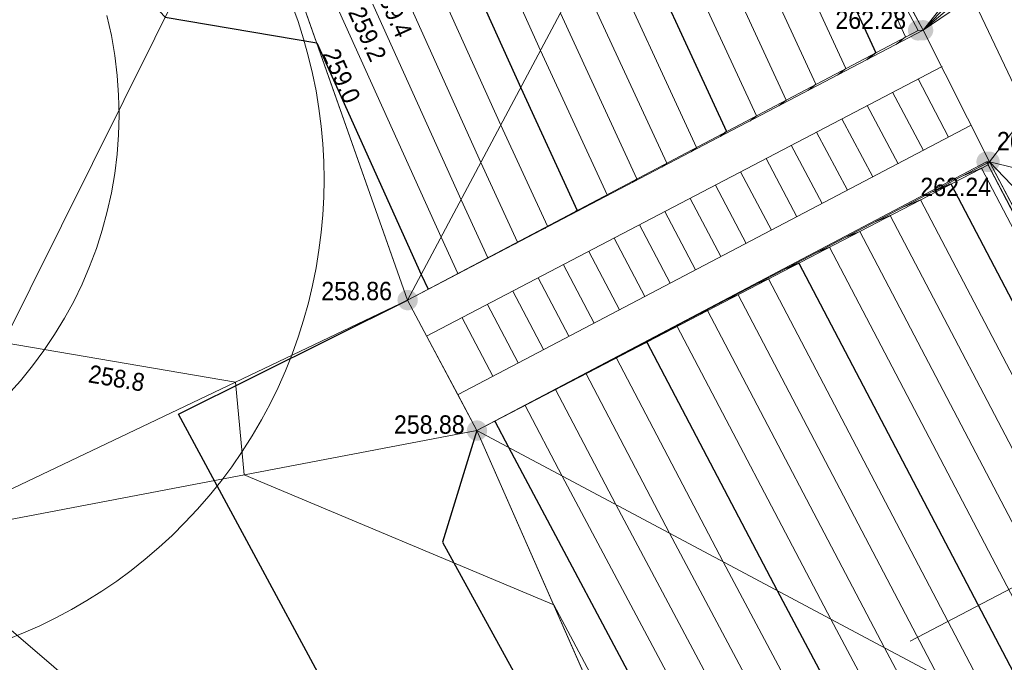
# Model space of a CAD drawing. Header units: millimetres. Extents: x 3402416 to 3403134, y 5267375 to 5268119.
# Tile 69 of 256: x 3402696.24 to 3402705.88, y 5267468.53 to 5267474.83. Entities that reach past the tile are written whole.
import ezdxf

# ---------------------------------------------------------------- set-up
doc = ezdxf.new("R2010")
doc.units = ezdxf.units.MM
doc.header["$MEASUREMENT"] = 0
doc.linetypes.add('100.5', pattern=[5.5, 3.9, -1.6])
for name, color, linetype, lineweight in [('IVK_Baeume', 7, 'Continuous', 0), ('IVK_Boeschung', 7, 'Continuous', 0), ('IVK_Fahrbahnrand', 7, 'Continuous', 0), ('IVK_Mauer', 7, 'Continuous', 0), ('IVK_NSH_Hoehe Anschrieb Freiborderhoehung', 3, 'Continuous', 0), ('IVK_NSH_Hoehe Punkt Freiborderhoehung', 7, 'Continuous', 0), ('IVK_NSH_Modell Aussparung Freiborderhoehung', 3, 'Continuous', 0), ('IVK_NSH_Modell Hoehenlinien Beschriftung', 1, 'Continuous', 0), ('IVK_NSH_Modell Umring Freiborderhoehung', 1, 'Continuous', 0), ('IVK_NSH_Modell Vermaschung Freiborderhoehung', 2, 'Continuous', 0), ('IVK_NSH_Topographie Boeschungskante', 1, 'Continuous', 0), ('IVK_NSH_Topographie Mauer', 7, 'Continuous', 0), ('IVK_NSH_Topographie Treppe', 7, 'Continuous', 0), ('IVK_Rahmen Stempel', 7, 'Continuous', 0), ('IVK_Treppe Überdachung', 7, 'Continuous', 0)]:
    doc.layers.add(name, color=color, linetype=linetype, lineweight=lineweight)
doc.layers.add('IVK_NSH_Modell Hoehenlinien 1 Meter', color=7, linetype='Continuous', lineweight=0, true_color=0xe6956a)
doc.layers.add('IVK_NSH_Modell Hoehenlinien 20 Zentimeter', color=7, linetype='Continuous', lineweight=0, true_color=0xe6956a)
doc.styles.add('Arial', font='arial.ttf')
doc.styles.add('IVK_Modell Beschriftung Hoehenlinien', font='arial.ttf')

# ---------------------------------------------------------------- blocks, each defined once
blk = doc.blocks.new('BAUM0')
at = {"color": 0, "linetype": 'ByBlock', "lineweight": -2}
for centre, radius, start, end in [((0.00172133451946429, -0.000985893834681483), 0.002953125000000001, 259.3765000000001, 33.60150000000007), ((0.0009832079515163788, -0.0005918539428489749), 0.002460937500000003, 286.3925000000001, 13.90850000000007)]:
    blk.add_arc(centre, radius, start, end, dxfattribs=at)

msp = doc.modelspace()

# ---------------------------------------------------------------- hatches: boundary and pattern name
at = {"layer": 'IVK_NSH_Hoehe Punkt Freiborderhoehung', "linetype": 'Continuous', "lineweight": 13}
h = msp.add_hatch(color=3, dxfattribs=at)
edge = h.paths.add_edge_path(flags=0)
edge.add_arc((3402705.039, 5267474.723), 0.1, 0, 360)
h = msp.add_hatch(color=3, dxfattribs=at)
edge = h.paths.add_edge_path(flags=0)
edge.add_arc((3402705.088, 5267474.724000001), 0.1, 0, 360)
h = msp.add_hatch(color=3, dxfattribs=at)
edge = h.paths.add_edge_path(flags=0)
edge.add_arc((3402705.71, 5267473.436), 0.1, 0, 360)
h = msp.add_hatch(color=3, dxfattribs=at)
edge = h.paths.add_edge_path(flags=0)
edge.add_arc((3402705.739000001, 5267473.435), 0.1, 0, 360)
h = msp.add_hatch(color=3, dxfattribs=at)
edge = h.paths.add_edge_path(flags=0)
edge.add_arc((3402700.040000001, 5267472.08), 0.1, 0, 360)
h = msp.add_hatch(color=3, dxfattribs=at)
edge = h.paths.add_edge_path(flags=0)
edge.add_arc((3402700.719000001, 5267470.802), 0.1, 0, 360)

# ---------------------------------------------------------------- linework, layer by layer
at = {"layer": 'IVK_Boeschung', "color": 7, "linetype": 'Continuous', "lineweight": 13}
for p, q in [((3402700.040000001, 5267472.080000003), (3402698.481000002, 5267476.494000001)), ((3402700.719000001, 5267470.801999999), (3402704.877, 5267461.358000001)), ((3402707.53, 5267470.08), (3402704.96, 5267468.74))]:
    msp.add_line(p, q, dxfattribs=at)
at = {"layer": 'IVK_Fahrbahnrand', "color": 7, "linetype": 'Continuous', "lineweight": 30}
for p, q in [((3402697.797299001, 5267470.961365), (3402700.040000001, 5267472.080000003)), ((3402704.444730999, 5267458.625755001), (3402697.797299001, 5267470.961365)), ((3402700.719000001, 5267470.801999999), (3402700.379703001, 5267469.709674)), ((3402700.379703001, 5267469.709674), (3402705.665767, 5267460.09884))]:
    msp.add_line(p, q, dxfattribs=at)
at = {"layer": 'IVK_Mauer', "color": 7, "linetype": 'Continuous', "lineweight": 13}
for p, q in [((3402705.087999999, 5267474.724), (3402703.225000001, 5267478.206000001)), ((3402705.739000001, 5267473.435000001), (3402711.221999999, 5267463.004000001))]:
    msp.add_line(p, q, dxfattribs=at)
at = {"layer": 'IVK_NSH_Modell Aussparung Freiborderhoehung', "color": 201, "true_color": 0xeba8ff}
for p, q in [((3402705.088, 5267474.724, 262.385), (3402700.040000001, 5267472.08, 258.863)), ((3402705.739000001, 5267473.435, 262.3860000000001), (3402705.088, 5267474.724, 262.385)), ((3402700.719000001, 5267470.802, 258.883), (3402705.739000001, 5267473.435, 262.3860000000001)), ((3402700.040000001, 5267472.08, 258.863), (3402700.719000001, 5267470.802, 258.883))]:
    msp.add_line(p, q, dxfattribs=at)
at = {"layer": 'IVK_NSH_Modell Hoehenlinien 1 Meter', "color": 32, "linetype": 'Continuous', "lineweight": 30, "true_color": 0xcd6000, "flags": 128}
for points, elevation in [([(3402693.544000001, 5267480.626), (3402693.085, 5267480.193), (3402693.054, 5267480.146), (3402693.023000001, 5267480.092), (3402692.993, 5267480.032), (3402692.965, 5267479.964), (3402693.001000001, 5267479.903), (3402693.046000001, 5267479.833), (3402693.101, 5267479.753), (3402693.17, 5267479.663), (3402693.254000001, 5267479.559), (3402693.358, 5267479.438), (3402693.488, 5267479.297), (3402693.649000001, 5267479.13), (3402697.664, 5267474.852), (3402699.15, 5267474.6), (3402700.173, 5267472.331), (3402700.240000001, 5267472.186), (3402700.236, 5267472.183)], 259), ([(3402703.093, 5267477.819), (3402704.624, 5267474.504), (3402704.536, 5267474.435)], 262), ([(3402699.881000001, 5267476.966), (3402701.147, 5267474.16), (3402701.701, 5267472.958), (3402701.67, 5267472.934)], 260), ([(3402702.120000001, 5267475.989), (3402703.163000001, 5267473.731), (3402703.103000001, 5267473.684)], 261), ([(3402705.186000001, 5267473.145), (3402705.361, 5267473.218), (3402708.919000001, 5267466.43), (3402709.247, 5267465.813), (3402710.153, 5267464.852), (3402710.319000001, 5267464.542), (3402711.224, 5267462.984), (3402711.251000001, 5267462.994), (3402711.684, 5267463.225), (3402713.429, 5267464.162), (3402713.899000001, 5267463.211), (3402713.970000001, 5267463.081)], 262), ([(3402703.753, 5267472.393), (3402703.872, 5267472.443), (3402706.288000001, 5267467.833), (3402708.025, 5267464.567), (3402708.78, 5267463.767), (3402709.844000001, 5267463.49), (3402710.054, 5267463.6), (3402711.096, 5267463.162), (3402711.228000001, 5267462.934), (3402711.266, 5267462.948), (3402711.539, 5267462.525), (3402711.861, 5267461.937)], 261), ([(3402702.32, 5267471.642), (3402702.382000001, 5267471.668), (3402703.658, 5267469.235), (3402706.803, 5267463.321), (3402707.265000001, 5267462.832), (3402709.431, 5267462.269), (3402709.857, 5267462.492), (3402710.658, 5267462.155), (3402711.115000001, 5267461.524)], 260), ([(3402700.887000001, 5267470.89), (3402700.893000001, 5267470.893), (3402701.027, 5267470.638), (3402705.581, 5267462.076), (3402705.75, 5267461.897), (3402709.017, 5267461.047), (3402709.661, 5267461.384), (3402709.985, 5267461.247), (3402710.17, 5267460.992)], 259)]:
    msp.add_lwpolyline(points, dxfattribs=dict(at, elevation=elevation))
at = {"layer": 'IVK_NSH_Modell Hoehenlinien 20 Zentimeter', "color": 32, "linetype": 'Continuous', "lineweight": 13, "true_color": 0xcd6000, "flags": 128}
for points, elevation in [([(3402711.44, 5267483.213000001), (3402707.088, 5267480.946000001), (3402706.976, 5267481.339000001), (3402706.404000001, 5267481.031000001), (3402706.371000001, 5267481.010000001), (3402706.202000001, 5267480.885000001), (3402705.497, 5267480.467), (3402705.366, 5267480.069), (3402705.263, 5267479.759), (3402705.181, 5267479.510000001), (3402705.114000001, 5267479.306), (3402704.736, 5267478.663000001), (3402704.669000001, 5267478.486), (3402704.612000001, 5267478.339000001), (3402704.565, 5267478.216), (3402705.585, 5267475.350000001), (3402705.578000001, 5267475.234), (3402705.573, 5267475.136), (3402705.568, 5267475.051), (3402706.106000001, 5267473.914), (3402706.613, 5267473.224000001), (3402706.545, 5267472.592), (3402709.394, 5267466.481000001)], 262.4), ([(3402698.593, 5267481.584), (3402698.364000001, 5267481.184), (3402698.144, 5267480.734), (3402697.933000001, 5267480.230000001), (3402698.131000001, 5267479.891), (3402698.192, 5267479.929), (3402698.336000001, 5267480.007), (3402698.105, 5267479.296), (3402698.120000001, 5267478.823), (3402698.165000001, 5267478.353), (3402698.165000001, 5267478.352), (3402698.239000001, 5267477.890000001), (3402698.239000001, 5267477.889000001), (3402698.342000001, 5267477.434), (3402698.342000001, 5267477.432), (3402698.342000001, 5267477.430000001), (3402698.473000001, 5267476.986), (3402698.473000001, 5267476.983), (3402698.631000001, 5267476.55), (3402698.631000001, 5267476.547), (3402698.632000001, 5267476.545), (3402700.368, 5267472.697000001), (3402700.532000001, 5267472.34), (3402700.523000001, 5267472.333000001)], 259.2), ([(3402702.898000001, 5267477.453000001), (3402704.332, 5267474.349000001), (3402704.25, 5267474.285)], 261.8), ([(3402700.194000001, 5267477.071000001), (3402701.341, 5267474.526), (3402701.994, 5267473.113), (3402701.956, 5267473.084)], 260.2), ([(3402702.704, 5267477.087), (3402704.039, 5267474.195), (3402703.963, 5267474.135000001)], 261.6), ([(3402699.569000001, 5267476.86), (3402700.952000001, 5267473.794000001), (3402701.409, 5267472.804), (3402701.383, 5267472.783)], 259.8), ([(3402703.895, 5267476.87), (3402704.916000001, 5267474.658), (3402704.823, 5267474.585)], 262.2), ([(3402699.257000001, 5267476.755), (3402700.757000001, 5267473.428), (3402701.117000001, 5267472.649), (3402701.096, 5267472.633)], 259.6), ([(3402698.945000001, 5267476.65), (3402700.563000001, 5267473.062), (3402700.825000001, 5267472.495), (3402700.810000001, 5267472.483)], 259.4), ([(3402702.509000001, 5267476.721), (3402703.747, 5267474.04), (3402703.676, 5267473.985)], 261.4), ([(3402702.314, 5267476.355000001), (3402703.455000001, 5267473.886), (3402703.390000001, 5267473.834)], 261.2), ([(3402701.925000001, 5267475.624), (3402702.870000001, 5267473.576), (3402702.816000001, 5267473.534)], 260.8), ([(3402701.731000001, 5267475.258), (3402702.578000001, 5267473.422), (3402702.53, 5267473.384)], 260.6), ([(3402701.536, 5267474.892), (3402702.286, 5267473.267), (3402702.243, 5267473.234)], 260.4), ([(3402693.898000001, 5267473.986), (3402696.078000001, 5267471.665), (3402698.355, 5267471.277000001), (3402698.44, 5267470.368000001), (3402701.471, 5267469.094), (3402705.337000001, 5267461.826), (3402705.447000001, 5267461.71), (3402708.934, 5267460.803), (3402709.622, 5267461.162), (3402709.851, 5267461.066000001), (3402709.981000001, 5267460.885000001)], 258.8), ([(3402705.472000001, 5267473.295), (3402705.659, 5267473.373000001), (3402709.445000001, 5267466.149), (3402709.492000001, 5267466.062), (3402709.620000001, 5267465.926), (3402710.763, 5267463.786), (3402711.223000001, 5267462.994), (3402711.237000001, 5267462.999), (3402711.457, 5267463.116000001), (3402712.658000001, 5267463.762), (3402713.694000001, 5267464.335), (3402714.140000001, 5267464.595000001), (3402714.214000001, 5267464.456), (3402714.692, 5267463.528)], 262.2), ([(3402704.899000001, 5267472.995), (3402705.063000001, 5267473.063), (3402708.393000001, 5267466.71), (3402709.003, 5267465.564), (3402709.992000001, 5267464.515000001), (3402710.175000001, 5267464.467), (3402710.211000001, 5267464.486), (3402710.390000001, 5267464.411), (3402711.225000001, 5267462.974000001), (3402711.265000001, 5267462.989), (3402711.911, 5267463.333000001), (3402713.173, 5267464.012), (3402713.514, 5267463.324), (3402713.719000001, 5267462.942)], 261.8), ([(3402704.613, 5267472.844), (3402704.765000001, 5267472.908), (3402707.867000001, 5267466.991000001), (3402708.758, 5267465.314), (3402709.689, 5267464.328000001), (3402710.093, 5267464.223), (3402710.172, 5267464.264000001), (3402710.567, 5267464.099000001), (3402711.226, 5267462.964000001), (3402711.28, 5267462.984), (3402712.138, 5267463.442), (3402712.918000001, 5267463.861), (3402713.128, 5267463.436000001), (3402713.468, 5267462.803)], 261.6), ([(3402704.326, 5267472.694), (3402704.467000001, 5267472.753), (3402707.341, 5267467.271000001), (3402708.514, 5267465.065000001), (3402709.386, 5267464.141), (3402710.01, 5267463.979), (3402710.133, 5267464.043), (3402710.743, 5267463.786), (3402711.227, 5267462.954), (3402711.294000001, 5267462.979), (3402712.365000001, 5267463.55), (3402712.662, 5267463.71), (3402712.742000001, 5267463.548000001), (3402713.217000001, 5267462.664)], 261.4), ([(3402704.039, 5267472.544000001), (3402704.17, 5267472.598), (3402706.814, 5267467.552), (3402708.27, 5267464.816000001), (3402709.083000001, 5267463.954), (3402709.927000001, 5267463.734), (3402710.093, 5267463.821000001), (3402710.919000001, 5267463.474000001), (3402711.227, 5267462.944), (3402711.308000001, 5267462.975000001), (3402711.585, 5267463.122000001), (3402711.475000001, 5267462.677), (3402711.88, 5267461.940000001)], 261.2000000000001), ([(3402703.466, 5267472.243000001), (3402703.574, 5267472.288000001), (3402705.762000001, 5267468.113), (3402707.781, 5267464.318), (3402708.477, 5267463.58), (3402709.762000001, 5267463.246), (3402710.015000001, 5267463.378), (3402711.196, 5267462.882), (3402711.594000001, 5267462.333000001), (3402711.797, 5267462.017), (3402711.843, 5267461.934)], 260.8), ([(3402703.180000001, 5267472.093), (3402703.276000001, 5267472.133), (3402705.236, 5267468.394), (3402707.536, 5267464.069), (3402708.174000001, 5267463.393), (3402709.679, 5267463.002), (3402709.975000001, 5267463.156000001), (3402711.061000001, 5267462.7), (3402711.682, 5267461.844)], 260.6), ([(3402702.893000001, 5267471.942), (3402702.978000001, 5267471.978), (3402704.71, 5267468.674000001), (3402707.292, 5267463.82), (3402707.871000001, 5267463.206), (3402709.596, 5267462.757), (3402709.936000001, 5267462.935), (3402710.927000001, 5267462.518), (3402711.493, 5267461.738)], 260.4), ([(3402702.606000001, 5267471.792), (3402702.680000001, 5267471.823), (3402704.184, 5267468.955), (3402707.047, 5267463.57), (3402707.568, 5267463.019), (3402709.513, 5267462.513), (3402709.897, 5267462.713000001), (3402710.792, 5267462.337), (3402711.304, 5267461.631)], 260.2), ([(3402702.033000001, 5267471.491000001), (3402702.085, 5267471.513), (3402703.131000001, 5267469.516), (3402706.559, 5267463.072000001), (3402706.962000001, 5267462.645), (3402709.348000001, 5267462.024), (3402709.818, 5267462.27), (3402710.523000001, 5267461.974000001), (3402710.926, 5267461.418)], 259.8), ([(3402701.747, 5267471.341), (3402701.787, 5267471.358), (3402702.605, 5267469.796), (3402706.314, 5267462.823), (3402706.659, 5267462.458000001), (3402709.265000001, 5267461.78), (3402709.779000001, 5267462.048000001), (3402710.389, 5267461.792), (3402710.737000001, 5267461.311000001)], 259.6), ([(3402701.46, 5267471.191000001), (3402701.489000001, 5267471.203000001), (3402702.079, 5267470.077), (3402706.070000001, 5267462.574), (3402706.356000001, 5267462.271000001), (3402709.182, 5267461.536), (3402709.740000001, 5267461.827), (3402710.254000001, 5267461.61), (3402710.548, 5267461.205)], 259.4), ([(3402701.173, 5267471.04), (3402701.191000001, 5267471.048000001), (3402701.553000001, 5267470.357), (3402705.825000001, 5267462.325), (3402706.053000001, 5267462.084), (3402709.099, 5267461.292), (3402709.700000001, 5267461.605000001), (3402710.120000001, 5267461.429), (3402710.359000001, 5267461.098)], 259.2)]:
    msp.add_lwpolyline(points, dxfattribs=dict(at, elevation=elevation))
at = {"layer": 'IVK_NSH_Modell Umring Freiborderhoehung', "color": 6, "linetype": '100.5', "ltscale": 10, "true_color": 0xe202f2}
msp.add_open_spline([(3402973.402, 5267889.37, 266.63), (3402971.259000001, 5267898.655, 266.884), (3402973.221, 5267899.259, 266.92), (3402979.065, 5267899.964, 266.983), (3402987.632000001, 5267901.332, 266.645), (3402996.574, 5267901.247, 267.164), (3402999.854, 5267900.751, 267.116), (3403001.073, 5267899.555, 266.771), (3403007.491, 5267887.112, 261.1240000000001), (3403008.555000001, 5267857.094, 261.209), (3403007.359000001, 5267813.886, 261.074), (3403006.127, 5267770.161, 261.248), (3402999.63, 5267722.447, 261.063), (3402990.96, 5267699.646, 261.254), (3402984.157000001, 5267681.314, 261.31), (3402973.541000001, 5267656.946, 261.224), (3402953.577000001, 5267621.061, 261.098), (3402931.148000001, 5267593.163, 261.279), (3402926.345000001, 5267588.179, 261.563), (3402925.493, 5267583.399, 261.5110000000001), (3402911.549000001, 5267570.877, 261.576), (3402911.412, 5267570.875, 261.58), (3402911.339000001, 5267570.85, 262.251), (3402902.615000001, 5267562.888, 262.266), (3402892.302000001, 5267554.41, 262.276), (3402881.339000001, 5267546.676, 262.302), (3402874.151000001, 5267542.111, 262.268), (3402866.574, 5267537.704, 262.28), (3402866.402, 5267538.022, 262.27), (3402865.737000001, 5267539.264, 262.279), (3402868.892, 5267541.002, 262.274), (3402868.752, 5267541.251, 262.276), (3402868.744, 5267541.273, 262.225), (3402864.707, 5267548.554, 262.213), (3402862.826, 5267549.046, 262.204), (3402861.239000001, 5267548.161, 262.217), (3402861.219000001, 5267548.172, 262.174), (3402860.109000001, 5267550.144, 262.171), (3402860.127, 5267550.151, 262.401), (3402859.981000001, 5267550.413, 262.4), (3402859.545, 5267550.177, 262.402), (3402857.42, 5267547.064, 262.409), (3402861.361, 5267539.982, 262.423), (3402857.268000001, 5267537.712, 262.414), (3402857.595000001, 5267537.1, 262.401), (3402855.077000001, 5267535.648, 262.413), (3402855.391, 5267535.133, 262.415), (3402847.117000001, 5267530.472, 262.423), (3402844.698, 5267529.084, 262.42), (3402844.686000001, 5267529.154, 262.243), (3402841.189, 5267535.306, 262.197), (3402834.324, 5267531.517, 262.1960000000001), (3402825.188000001, 5267526.398, 262.199), (3402816.640000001, 5267521.633, 262.187), (3402807.825000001, 5267516.664, 262.189), (3402799.117000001, 5267511.766, 262.187), (3402790.161, 5267506.762, 262.187), (3402785.002, 5267503.849, 262.181), (3402780.631000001, 5267501.338, 262.252), (3402779.518000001, 5267503.255, 262.252), (3402779.51, 5267503.225, 261.302), (3402771.145, 5267498.561, 261.306), (3402762.032000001, 5267493.996, 261.293), (3402753.326, 5267489.085, 261.279), (3402744.624, 5267484.192, 261.304), (3402737.594000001, 5267477.268, 261.295), (3402739.756000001, 5267473.33, 261.2970000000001), (3402739.329, 5267473.086, 261.293), (3402740.745000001, 5267471.036, 261.302), (3402742.522, 5267468.178, 261.301), (3402737.854, 5267465.502, 261.276), (3402736.075000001, 5267464.499, 261.3090000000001), (3402734.307, 5267463.533, 261.292), (3402734.274000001, 5267463.516, 262.291), (3402732.350000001, 5267462.487, 262.274), (3402724.718, 5267458.614, 262.463), (3402722.217000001, 5267454.994, 262.478), (3402722.175, 5267455, 262.6070000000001), (3402720.67, 5267453.302, 262.568), (3402719.337, 5267455.763, 262.5710000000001), (3402719.314, 5267455.757, 262.497), (3402715.054, 5267453.445, 262.491), (3402712.311000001, 5267452.143, 258.2440000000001), (3402707.951, 5267450.18, 258.263), (3402703.588, 5267448.754, 258.252), (3402699.675, 5267457.066, 258.28), (3402695.118, 5267469.736, 258.679), (3402692.195, 5267479.923, 258.969), (3402702.031, 5267485.048, 259.195), (3402707.857, 5267488.496, 259.373), (3402715.117000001, 5267492.487, 259.098), (3402719.239000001, 5267494.954, 259.258), (3402721.036, 5267494.67, 259.279), (3402723.049000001, 5267491.187, 262.242), (3402725.561000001, 5267486.822, 262.264), (3402729.362000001, 5267488.733, 262.271), (3402737.009000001, 5267493.102, 262.276), (3402745.765000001, 5267498.005, 262.28), (3402754.496, 5267502.989, 262.292), (3402763.191000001, 5267507.689, 262.2730000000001), (3402771.922, 5267512.655, 262.276), (3402774.429, 5267514.204, 262.227), (3402783.438000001, 5267519.244, 262.226), (3402792.034, 5267524.084, 262.23), (3402800.847000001, 5267529.005, 262.2200000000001), (3402809.211000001, 5267533.706, 262.217), (3402818.25, 5267538.767, 262.216), (3402826.523000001, 5267543.492, 262.222), (3402838.805000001, 5267550.458, 262.215), (3402835.571, 5267556.173, 262.289), (3402836.864000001, 5267556.946, 262.342), (3402832.914, 5267564.026, 262.3330000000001), (3402828.391, 5267572.116, 262.301), (3402828.714000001, 5267572.295, 262.2970000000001), (3402828.751000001, 5267572.324, 262.218), (3402831.204, 5267573.654, 262.187), (3402830.856000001, 5267577.123, 262.171), (3402838.132000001, 5267575.061, 262.179), (3402857.727, 5267580.016, 262.296), (3402858.743, 5267586.148, 262.343), (3402856.571, 5267590.239, 262.325), (3402872.490000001, 5267592.439, 262.352), (3402877.389, 5267594.62, 262.202), (3402881.373000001, 5267600.75, 262.129), (3402885.875, 5267603.453, 262.135), (3402897.38, 5267602.371, 262.069), (3402906.697000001, 5267606.506, 262.0950000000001), (3402914.635, 5267612.832, 262.118), (3402919.801, 5267617.02, 262.213), (3402922.673, 5267622.771, 262.143), (3402927.52, 5267629.693, 262.2080000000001), (3402932.198, 5267635.327, 262.186), (3402941.376000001, 5267637.011, 262.09), (3402947.200000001, 5267645.566, 262.07), (3402949.802000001, 5267656.334, 262.328), (3402957.649000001, 5267672.321, 262.37), (3402963.36, 5267678.252, 262.337), (3402968.961000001, 5267685.849, 262.32), (3402968.435000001, 5267695.836, 262.336), (3402971.662, 5267699.315, 262.308), (3402983.328000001, 5267726.695, 262.51), (3402987.168000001, 5267750.814, 262.971), (3402988.274000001, 5267771.277, 263.412), (3402989.890000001, 5267792.909, 264.016), (3402990.532000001, 5267812.395, 264.397), (3402986.982, 5267832.181, 264.939), (3402981.541000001, 5267853.095, 265.631), (3402977.157000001, 5267872.138, 266.165), (3402973.402, 5267889.37, 266.63)], degree=1, dxfattribs=at)
at = {"layer": 'IVK_NSH_Topographie Boeschungskante', "color": 3, "linetype": 'Continuous', "lineweight": 13}
for p, q in [((3402698.481000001, 5267476.494, 259.103), (3402700.040000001, 5267472.08, 258.863)), ((3402700.719000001, 5267470.802, 258.883), (3402704.877, 5267461.358, 258.424))]:
    msp.add_line(p, q, dxfattribs=at)
at = {"layer": 'IVK_NSH_Topographie Mauer', "color": 7, "linetype": 'Continuous', "lineweight": 13, "extrusion": (-0.8153456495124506, -0.4188588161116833, 0.399710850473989), "elevation": -4980604.138736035, "flags": 128}
msp.add_lwpolyline([(-3130515.326248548, 2172129.866756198), (-3130515.347749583, 2172129.756571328), (-3130519.17049295, 2172129.61256734)], dxfattribs=at)
at = {"layer": 'IVK_NSH_Topographie Mauer', "color": 7, "linetype": 'Continuous', "lineweight": 13}
for points in [[(3402719.337, 5267455.763, 262.5710000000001), (3402717.566000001, 5267459.002, 262.589), (3402715.813000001, 5267462.292, 262.57), (3402715.468, 5267462.2, 262.564), (3402714.755, 5267463.508, 262.546), (3402714.144, 5267464.644, 262.532), (3402711.222000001, 5267463.004, 262.407), (3402705.739000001, 5267473.435, 262.3860000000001), (3402705.088, 5267474.724, 262.385), (3402703.225000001, 5267478.206, 262.372)], [(3402705.71, 5267473.436, 262.2440000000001), (3402709.532000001, 5267466.103, 262.233), (3402710.244, 5267464.67, 261.966), (3402710.244, 5267464.67, 261.966), (3402711.228999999, 5267462.925999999, 260.849), (3402711.840000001, 5267461.933000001, 260.7670000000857)]]:
    msp.add_polyline3d(points, dxfattribs=at)
at = {"layer": 'IVK_NSH_Topographie Treppe', "color": 7, "linetype": 'Continuous', "lineweight": 13}
msp.add_line((3402705.039, 5267474.723, 262.284), (3402700.040000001, 5267472.08, 258.863), dxfattribs=at)
at = {"layer": 'IVK_NSH_Topographie Treppe', "color": 7, "linetype": 'Continuous', "lineweight": 13, "extrusion": (-0.5220035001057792, 0.8454835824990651, 0.1125604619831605), "elevation": 2677367.539243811, "flags": 128}
msp.add_lwpolyline([(-5662552.001577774, -303032.6537803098), (-5662557.632126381, -303029.2712841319), (-5662557.65627688, -303029.1283759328)], dxfattribs=at)
at = {"layer": 'IVK_NSH_Topographie Treppe', "color": 7, "linetype": 'Continuous', "lineweight": 13}
msp.add_polyline3d([(3402705.739000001, 5267473.435, 262.3860000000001), (3402700.719000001, 5267470.802, 258.883), (3402700.040000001, 5267472.08, 258.863), (3402705.088, 5267474.724, 262.385)], dxfattribs=at)
at = {"layer": 'IVK_Rahmen Stempel', "color": 7, "linetype": 'Continuous', "lineweight": 30}
msp.add_3dface([(3402461.796628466, 5267374.849302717), (3403134.296628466, 5267374.849302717), (3403134.296628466, 5268117.349302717), (3402461.796628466, 5268117.349302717)], dxfattribs=at)
msp.add_3dface([(3402461.796628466, 5267374.849302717), (3403134.296628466, 5267374.849302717), (3403134.296628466, 5268117.349302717), (3402461.796628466, 5268117.349302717)], dxfattribs=at)
at = {"layer": 'IVK_Treppe Überdachung', "color": 7, "linetype": 'Continuous', "lineweight": 13}
for p, q in [((3402705.087999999, 5267474.724), (3402700.040000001, 5267472.080000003)), ((3402705.087999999, 5267474.724), (3402705.739000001, 5267473.435000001)), ((3402705.273592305, 5267474.36966189), (3402700.225592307, 5267471.725661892)), ((3402705.038508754, 5267474.246531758), (3402705.338515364, 5267473.676626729)), ((3402704.789202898, 5267474.115952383), (3402705.090572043, 5267473.546579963)), ((3402704.541905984, 5267473.986425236), (3402704.842952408, 5267473.416702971)), ((3402704.293818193, 5267473.85648385), (3402704.594939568, 5267473.286619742)), ((3402700.533204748, 5267471.156231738), (3402705.553204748, 5267473.789231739)), ((3402704.045730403, 5267473.726542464), (3402704.346926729, 5267473.156536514)), ((3402703.797642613, 5267473.596601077), (3402704.098913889, 5267473.026453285)), ((3402703.549586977, 5267473.466676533), (3402703.850086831, 5267472.895942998)), ((3402700.719000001, 5267470.801999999), (3402705.739000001, 5267473.435000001)), ((3402703.301448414, 5267473.336708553), (3402703.60331725, 5267472.766511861)), ((3402703.053397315, 5267473.206786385), (3402703.354493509, 5267472.636003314)), ((3402702.806072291, 5267473.077244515), (3402703.107691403, 5267472.506555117)), ((3402702.558029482, 5267472.947326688), (3402702.858873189, 5267472.376049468)), ((3402702.309896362, 5267472.81736156), (3402702.611665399, 5267472.246388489)), ((3402702.061419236, 5267472.68721625), (3402702.362861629, 5267472.115890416)), ((3402701.81333272, 5267472.557275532), (3402702.114849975, 5267471.98580781)), ((3402701.565215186, 5267472.427318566), (3402701.86725793, 5267471.855945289)), ((3402701.317127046, 5267472.297376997), (3402701.619244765, 5267471.72586189)), ((3402701.069853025, 5267472.167861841), (3402701.37164194, 5267471.595993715)), ((3402700.254755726, 5267471.67579114), (3402700.040000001, 5267472.080000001)), ((3402700.820914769, 5267472.037475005), (3402701.12363475, 5267471.46591345)), ((3402700.573679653, 5267471.907980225), (3402700.875618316, 5267471.335828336)), ((3402700.531815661, 5267471.15431456), (3402700.254755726, 5267471.67579114)), ((3402700.531815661, 5267471.15431456), (3402700.719000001, 5267470.801999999))]:
    msp.add_line(p, q, dxfattribs=at)

# ---------------------------------------------------------------- block references
at = {"layer": 'IVK_Baeume', "color": 3, "linetype": 'Continuous', "lineweight": 13, "xscale": 1632.6525, "yscale": 1632.6525, "zscale": 217.687, "rotation": 359.9919}
msp.add_blockref('BAUM0', (3402691.59, 5267474.87), dxfattribs=at)

# ---------------------------------------------------------------- texts
at = {"layer": 'IVK_NSH_Hoehe Anschrieb Freiborderhoehung', "color": 3, "linetype": 'Continuous', "char_height": 0.18, "attachment_point": 1, "line_spacing_factor": 0.69, "style": 'Arial'}
for s, insert in [('\\H1x;\\W0.9;262.28', (3402704.22952804, 5267474.917371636, 262.284)), ('\\H1x;\\W0.9;262.39', (3402705.811000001, 5267473.727802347, 262.3860000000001)), ('\\H1x;\\W0.9;262.24', (3402705.061740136, 5267473.279002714, 262.2440000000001)), ('\\H1x;\\W0.9;258.86', (3402699.194155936, 5267472.259158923, 258.863)), ('\\H1x;\\W0.9;258.88', (3402699.906289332, 5267470.951133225, 258.883))]:
    msp.add_mtext(s, dxfattribs=dict(at, insert=insert))
at = {"layer": 'IVK_NSH_Modell Hoehenlinien Beschriftung', "color": 7, "linetype": 'Continuous', "line_spacing_factor": 0.69, "style": 'IVK_Modell Beschriftung Hoehenlinien'}
for s, insert, char_height, attachment_point, rotation in [('\\H1x;\\W0.9;259.4', (3402699.817, 5267474.885, 259.4), 0.1750000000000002, 8, 294.25908445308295), ('\\H1x;\\W0.9;259.2', (3402699.564, 5267474.65, 259.2), 0.1750000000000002, 8, 294.25908445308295), ('\\H1x;\\W0.9;259.0', (3402699.472164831, 5267474.312948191, 259), 0.1750000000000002, 2, 294.25908445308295), ('\\H1x;\\W0.9;258.8', (3402697.205000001, 5267471.402, 258.8), 0.175, 2, 350.33049474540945)]:
    msp.add_mtext(s, dxfattribs=dict(at, insert=insert, char_height=char_height, attachment_point=attachment_point, rotation=rotation))

# ---------------------------------------------------------------- meshes
at = {"layer": 'IVK_NSH_Modell Vermaschung Freiborderhoehung', "color": 2}
mesh = msp.add_polyface(dxfattribs=at)
corners = [(3402705.739000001, 5267473.435, 262.3860000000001), (3402714.144, 5267464.644, 262.532), (3402713.23, 5267471.629, 262.506), (3402708.514, 5267477.058, 262.492), (3402713.505, 5267479.769, 262.407), (3402711.580000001, 5267483.03, 262.417), (3402709.914, 5267477.857, 262.365), (3402717.363, 5267486.463, 262.4220000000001), (3402716.719000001, 5267473.183, 262.3570000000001), (3402719.031, 5267480.289, 262.1840000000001), (3402713.264, 5267471.656, 262.372), (3402711.529000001, 5267483.084, 262.427), (3402706.844000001, 5267480.243, 262.405), (3402707.247, 5267479.439, 262.406), (3402715.851, 5267486.58, 262.425), (3402711.069000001, 5267483.747, 262.288), (3402706.605, 5267480.606, 262.414), (3402717.332, 5267486.523, 262.4220000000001), (3402708.608, 5267487.416, 259.579), (3402726.382000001, 5267478.596, 262.26), (3402722.489000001, 5267485.403, 262.235), (3402720.516, 5267469.675, 261.296), (3402718.899000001, 5267472.644, 261.318), (3402720.314, 5267466.503, 262.468), (3402709.9, 5267477.822, 262.489), (3402708.531, 5267477.105, 262.392), (3402715.498000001, 5267491.83, 259.215), (3402720.298, 5267489.307, 262.409), (3402707.857, 5267488.496, 259.373), (3402715.117000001, 5267492.487, 259.098), (3402719.239000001, 5267494.954, 259.258), (3402719.805000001, 5267493.936, 259.262), (3402721.036, 5267494.67, 259.279), (3402720.638, 5267489.483, 262.182), (3402721.757000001, 5267490.48, 262.226), (3402720.373000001, 5267489.348, 262.18), (3402721.904000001, 5267490.219, 262.228), (3402720.814, 5267488.489, 262.4100000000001), (3402720.842000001, 5267488.481, 262.1960000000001), (3402722.602, 5267485.765, 262.211), (3402720.361, 5267489.337, 262.404), (3402720.722000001, 5267488.516, 262.411)]
mesh.append_faces([[corners[k] for k in face] for face in [(0, 1, 2), (0, 2, 3), (4, 5, 6), (4, 7, 5), (4, 8, 9), (4, 9, 7), (10, 8, 4), (6, 10, 4), (5, 7, 11), (12, 5, 11), (13, 6, 5), (11, 14, 15), (16, 11, 15), (17, 14, 11), (7, 17, 11), (15, 14, 18), (19, 9, 8), (7, 9, 20), (8, 21, 22), (8, 23, 21), (22, 19, 8), (2, 10, 24), (24, 10, 6), (2, 24, 3), (25, 24, 6), (14, 26, 18), (14, 27, 26), (17, 27, 14), (28, 18, 29), (18, 26, 29), (26, 30, 29), (26, 31, 30), (26, 27, 31), (30, 31, 32), (31, 33, 34), (31, 35, 33), (27, 35, 31), (33, 36, 34), (37, 20, 38), (7, 20, 37), (38, 39, 33), (35, 38, 33), (40, 35, 27), (37, 35, 40), (37, 38, 35), (27, 41, 40), (40, 41, 37), (17, 41, 27), (7, 37, 41), (7, 41, 17)]], dxfattribs={"color": 2})
mesh = msp.add_polyface(dxfattribs=at)
corners = [(3402707.951, 5267450.18, 258.263), (3402708.828000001, 5267458.577, 258.231), (3402706.413000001, 5267459.795, 258.338), (3402707.015000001, 5267459.789, 258.342), (3402708.194000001, 5267460.023, 258.349), (3402708.749, 5267460.257, 258.353), (3402707.613, 5267459.866, 258.346), (3402703.588, 5267448.754, 258.252), (3402699.675, 5267457.066, 258.28), (3402695.118, 5267469.736, 258.679), (3402704.877, 5267461.358, 258.424), (3402705.182, 5267460.896, 258.402), (3402705.957, 5267460.108, 258.36), (3402705.544000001, 5267460.478, 258.381), (3402698.481000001, 5267476.494, 259.103), (3402692.195, 5267479.923, 258.969), (3402700.040000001, 5267472.08, 258.863), (3402700.719000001, 5267470.802, 258.883), (3402703.241, 5267478.097, 262.152), (3402703.205000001, 5267478.168, 262.1480000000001), (3402703.174000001, 5267478.241, 262.143), (3402698.34, 5267476.948, 259.116), (3402705.039, 5267474.723, 262.284), (3402705.088, 5267474.724, 262.385), (3402709.532000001, 5267466.103, 262.233), (3402705.724, 5267473.407, 262.2440000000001), (3402705.739000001, 5267473.435, 262.3860000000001), (3402710.244, 5267464.67, 261.966), (3402711.222000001, 5267463.004, 262.407), (3402703.225000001, 5267478.206, 262.372), (3402708.514, 5267477.058, 262.492), (3402707.877, 5267478.239, 262.469), (3402708.302000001, 5267477.452, 262.484), (3402708.089000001, 5267477.845, 262.477), (3402709.9, 5267477.822, 262.489), (3402708.531, 5267477.105, 262.392), (3402709.914, 5267477.857, 262.365), (3402708.317, 5267477.494, 262.394), (3402698.227, 5267477.409, 259.13), (3402703.149000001, 5267478.317, 262.139), (3402708.103000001, 5267477.883, 262.397)]
mesh.append_faces([[corners[k] for k in face] for face in [(0, 1, 2), (2, 1, 3), (4, 1, 5), (6, 1, 4), (3, 1, 6), (7, 0, 8), (8, 0, 2), (9, 8, 10), (8, 11, 10), (8, 2, 12), (8, 12, 13), (8, 13, 11), (9, 14, 15), (9, 16, 14), (17, 16, 9), (9, 10, 17), (16, 18, 14), (18, 19, 14), (14, 19, 20), (14, 20, 21), (22, 18, 16), (23, 22, 16), (17, 10, 24), (17, 24, 25), (25, 26, 17), (5, 27, 10), (10, 4, 5), (27, 24, 10), (10, 11, 4), (2, 3, 12), (24, 28, 25), (25, 28, 26), (22, 23, 18), (29, 18, 23), (26, 30, 23), (29, 23, 31), (23, 30, 32), (23, 32, 33), (33, 31, 23), (30, 34, 35), (35, 36, 37), (30, 35, 32), (32, 35, 37), (38, 21, 39), (32, 37, 33), (33, 37, 40), (12, 3, 13), (13, 4, 11), (13, 6, 4), (13, 3, 6)]], dxfattribs={"color": 2})
mesh = msp.add_polyface(dxfattribs=at)
corners = [(3402714.755, 5267463.508, 262.546), (3402715.468, 5267462.2, 262.564), (3402715.813000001, 5267462.292, 262.57), (3402717.371, 5267463.965, 262.618), (3402717.566000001, 5267459.002, 262.589), (3402714.144, 5267464.644, 262.532), (3402714.139, 5267464.588, 262.152), (3402714.691000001, 5267463.528, 262.192), (3402713.525, 5267464.219, 262.075), (3402711.222000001, 5267463.004, 262.407), (3402705.739000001, 5267473.435, 262.3860000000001), (3402713.23, 5267471.629, 262.506), (3402714.100000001, 5267463.153, 262.104), (3402712.505, 5267463.617, 261.277), (3402713.078000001, 5267462.587, 261.289), (3402711.885, 5267461.941, 261.257), (3402711.310000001, 5267462.974, 261.177), (3402708.749, 5267460.257, 258.353), (3402710.220000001, 5267459.345, 258.228), (3402709.527, 5267460.629, 258.319), (3402710.244, 5267464.67, 261.966), (3402711.84, 5267461.933, 260.767), (3402711.229, 5267462.926, 260.849), (3402708.828000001, 5267458.577, 258.231), (3402712.311000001, 5267452.143, 258.2440000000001), (3402707.951, 5267450.18, 258.263), (3402709.532000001, 5267466.103, 262.233), (3402713.266, 5267456.622, 262.503), (3402715.054, 5267453.445, 262.491), (3402717.549000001, 5267459.001, 262.529), (3402719.314, 5267455.757, 262.497), (3402720.67, 5267453.302, 262.568), (3402719.337, 5267455.763, 262.5710000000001), (3402722.175, 5267455, 262.6070000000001), (3402721.795, 5267467.323, 261.27), (3402721.932, 5267467.391, 261.269), (3402720.516, 5267469.675, 261.296), (3402721.768000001, 5267467.31, 261.341), (3402720.314, 5267466.503, 262.468), (3402717.403, 5267463.984, 262.497), (3402716.719000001, 5267473.183, 262.3570000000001), (3402713.264, 5267471.656, 262.372), (3402721.02, 5267465.198, 262.4820000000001), (3402722.566000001, 5267462.625, 262.463), (3402721.136, 5267465.244, 262.48), (3402722.217000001, 5267454.994, 262.478)]
mesh.append_faces([[corners[k] for k in face] for face in [(0, 1, 2), (0, 2, 3), (4, 3, 2), (0, 5, 6), (0, 3, 5), (6, 7, 0), (8, 6, 5), (9, 8, 5), (10, 9, 5), (5, 3, 11), (8, 7, 6), (8, 12, 7), (13, 12, 8), (13, 14, 12), (9, 13, 8), (14, 13, 15), (16, 13, 9), (16, 15, 13), (17, 18, 19), (19, 20, 17), (21, 22, 19), (19, 22, 20), (17, 23, 18), (24, 23, 25), (9, 22, 16), (22, 9, 20), (20, 9, 26), (16, 21, 15), (22, 21, 16), (27, 28, 29), (28, 30, 29), (30, 31, 32), (32, 31, 33), (30, 32, 4), (32, 33, 4), (30, 4, 29), (3, 4, 33), (34, 35, 36), (37, 34, 36), (37, 36, 38), (39, 38, 40), (41, 39, 40), (42, 38, 39), (42, 43, 44), (39, 43, 42), (45, 43, 39), (33, 45, 39), (3, 33, 39), (3, 39, 11), (11, 39, 41)]], dxfattribs={"color": 2})

doc.saveas('drawing.dxf')
